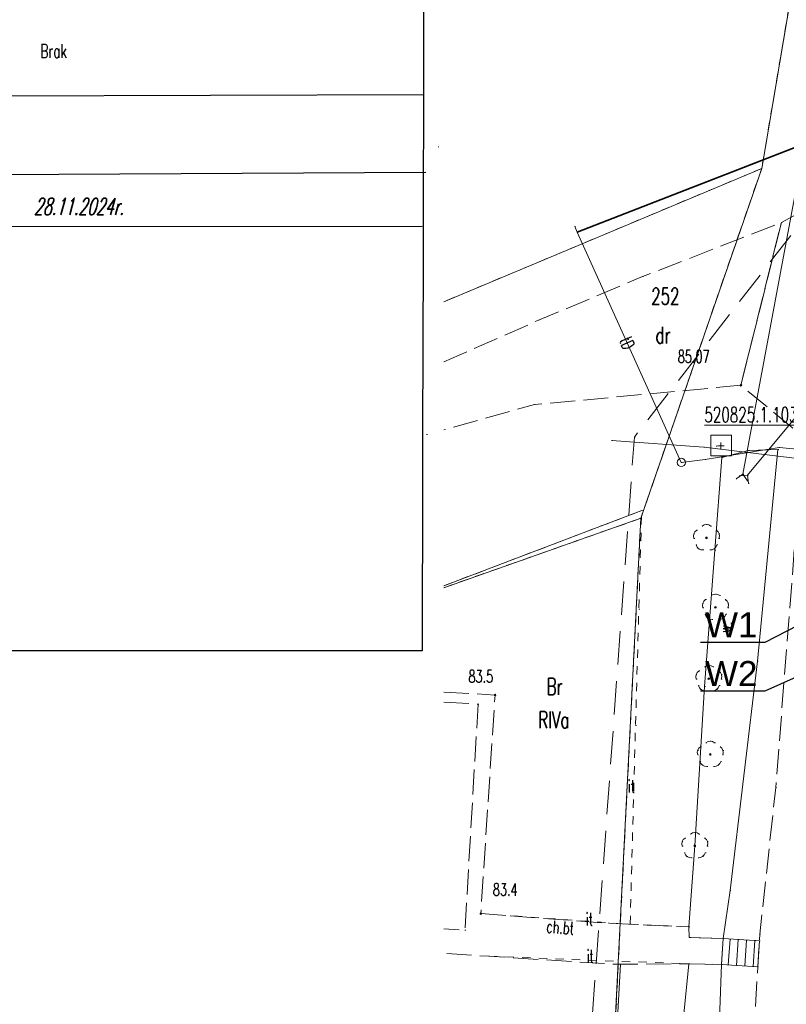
# Model space of a CAD drawing. Extents: x -134780 to 5540120, y 74663 to 5964901.
# Tile 6 of 76: x 5539488 to 5539534, y 5961330 to 5961389. Entities that reach past the tile are written whole.
import ezdxf
from ezdxf import colors
from ezdxf.entities.mleader import LeaderData, LeaderLine
from ezdxf.math import Vec2, Vec3

# ---------------------------------------------------------------- set-up
doc = ezdxf.new("R2010")
doc.units = 0
doc.header["$MEASUREMENT"] = 0
doc.set_wipeout_variables(frame=1)
for name, pattern in [('L_0_03', [1, 0.5, -0.5]), ('L_0_06', [2, 1.5, -0.5]), ('L_0_0C', [3, 2, -1]), ('Wipeout_Contour', [1000, 0, -1000])]:
    doc.linetypes.add(name, pattern=pattern)
for name, color, linetype, lineweight in [('#opisy', 7, 'Continuous', 0), ('0_Nr_Pióra__7', 7, 'Continuous', 13), ('131_Punkt_osnowy_pomiarowej_Nr_Pióra__7', 7, 'Continuous', 13), ('211_Nr_dzialki', 96, 'Continuous', 18), ('ARCH MAPA RUSINOWO_Nr_Pióra__60', 230, 'Continuous', 211), ('chodnik_Atr17_Nr_Pióra__7', 7, 'Continuous', 13), ('chodnik_Nr_Pióra__7', 7, 'Continuous', 13), ('drzewo_lisciaste_Nr_Pióra__7', 7, 'Continuous', 13), ('inny_obiekt_zagospodarowania_terenu_Atr17_Nr_Pióra__7', 7, 'Continuous', 13), ('inny_obiekt_zagospodarowania_terenu_Nr_Pióra__7', 7, 'Continuous', 13), ('jezdnia_Nr_Pióra__7', 7, 'Continuous', 13), ('komora_podziemna_Nr_Pióra__7', 7, 'Continuous', 13), ('mapa', 7, 'Continuous', 13), ('ogrodzenie_trwale_Nr_Pióra__7', 7, 'Continuous', 13), ('opios_Nr_Pióra__7', 7, 'Continuous', 13), ('pikieta_naturalna_Atr2_Nr_Pióra__7', 7, 'Continuous', 13), ('pikieta_naturalna_Nr_Pióra__7', 7, 'Continuous', 13), ('pikieta_sztuczna_Atr2_Nr_Pióra__7', 7, 'Continuous', 13), ('pikieta_sztuczna_Nr_Pióra__7', 7, 'Continuous', 13), ('przepust_Nr_Pióra__7', 7, 'Continuous', 13), ('przewod_telekomunikacyjny_napowietrzny_Nr_Pióra__30', 134, 'Continuous', 35), ('przewod_telekomunikacyjny_podziemny_Atr1_Nr_Pióra__7', 7, 'Continuous', 13), ('przewod_telekomunikacyjny_podziemny_Nr_Pióra__7', 7, 'Continuous', 13), ('przewod_wodociagowy_Nr_Pióra__7', 7, 'Continuous', 13), ('row_melioracyjny__poligon__Atr17_Nr_Pióra__7', 7, 'Continuous', 13), ('row_melioracyjny__poligon__Nr_Pióra__7', 7, 'Continuous', 13), ('schody_w_ciagu_komunikacyjnym_Nr_Pióra__7', 7, 'Continuous', 13), ('Szczegolowa_osnowa_geodezyjna_pozioma_Atr103_Nr_Pióra__7', 7, 'Continuous', 13), ('Szczegolowa_osnowa_geodezyjna_pozioma_Nr_Pióra__7', 7, 'Continuous', 13), ('Zakres_Nr_Pióra__7', 7, 'Continuous', 13), ('zasuwa_lub_zawor_Nr_Pióra__7', 7, 'Continuous', 13)]:
    doc.layers.add(name, color=color, linetype=linetype, lineweight=lineweight)
for name, color, linetype, lineweight, true_color in [('209_oznaczenie_konturu_klasyfikacyjnego_Nr_Pióra__3', 7, 'Continuous', 18, 0xff6600), ('210_oznaczenie_konturu_uzytku_gruntowego_Nr_Pióra__3', 7, 'Continuous', 18, 0xff6600), ('211_numer_dzialki_ewidencyjnej_Nr_Pióra__96', 7, 'Continuous', 13, 0x00d59f), ('217_kontur_klasyfikacyjny_Nr_Pióra__3', 7, 'Continuous', 18, 0xff6600), ('218_kontur_uzytku_gruntowego_Nr_Pióra__3', 7, 'Continuous', 18, 0xff6600), ('219_dzialka_ewidencyjna_Nr_Pióra__96', 7, 'Continuous', 13, 0x00d59f)]:
    doc.layers.add(name, color=color, linetype=linetype, lineweight=lineweight, true_color=true_color)
doc.layers.add('Szczegolowa_osnowa_geodezyjna_pozioma', color=7, linetype='Continuous')
doc.styles.add('GENERATED_STYLE_7', font='Simplex.shx', dxfattribs={"bigfont": 'BIGFONT.SHX'})
doc.styles.get("Standard").update_dxf_attribs({"font": 'txt', "bigfont": 'BIGFONT.SHX'})
doc.linetypes.add('L_0_15_SHX', pattern='A,0,[2,Rusinowo ZAGOSPODAROWANIE1.Shx,S=7.5,R=0,X=0,Y=0],-7.5,0', length=7.5)
doc.linetypes.add('L_0_B0_SHX', pattern='A,0,[3,Rusinowo ZAGOSPODAROWANIE1.Shx,S=15,R=0,X=0,Y=0],-15,0', length=15)

# ---------------------------------------------------------------- blocks, each defined once
blk = doc.blocks.new('mapa')
at = {"layer": 'drzewo_lisciaste_Nr_Pióra__7', "linetype": 'Continuous'}
for points in [[(5539529.22, 5961358.18, 1), (5539529.22, 5961358.28, 1)], [(5539529.76, 5961354.01, 1), (5539529.76, 5961354.11, 1)], [(5539529.36, 5961349.73, 1), (5539529.36, 5961349.83, 1)], [(5539529.45, 5961345.18, 1), (5539529.45, 5961345.28, 1)], [(5539528.52, 5961339.7, 1), (5539528.52, 5961339.8, 1)]]:
    blk.add_hatch(color=252, dxfattribs=at).paths.add_polyline_path(points, flags=0)
at = {"layer": 'pikieta_naturalna_Nr_Pióra__7', "linetype": 'Continuous'}
for points in [[(5539516.53, 5961348.755, 1), (5539516.53, 5961348.845, 1)], [(5539515.67, 5961335.635, 1), (5539515.67, 5961335.725, 1)]]:
    blk.add_hatch(color=252, dxfattribs=at).paths.add_polyline_path(points, flags=0)
at = {"layer": 'pikieta_sztuczna_Nr_Pióra__7', "linetype": 'Continuous'}
blk.add_hatch(color=252, dxfattribs=at).paths.add_polyline_path([(5539531.29, 5961367.345, 1), (5539531.29, 5961367.435, 1)], flags=0)
at = {"layer": '0_Nr_Pióra__7', "color": 252, "linetype": 'Continuous'}
for p, q in [((5539521.31, 5961376.92), (5539521.36, 5961376.92)), ((5539533.72, 5961377.16), (5539533.77, 5961377.16)), ((5539525.38, 5961373.91), (5539525.43, 5961373.91)), ((5539519.13, 5961371.29), (5539519.18, 5961371.29)), ((5539531.29, 5961367.39), (5539531.34, 5961367.39)), ((5539531.29, 5961367.39), (5539531.34, 5961367.39)), ((5539518.89, 5961366.23), (5539518.94, 5961366.23)), ((5539512.42, 5961364.43), (5539512.47, 5961364.43)), ((5539524.89, 5961364.28), (5539524.94, 5961364.28)), ((5539523.52, 5961364.08), (5539523.57, 5961364.08)), ((5539529.06, 5961363.67), (5539529.11, 5961363.67)), ((5539533.58, 5961363.66), (5539533.63, 5961363.66)), ((5539531.75, 5961363.48), (5539531.8, 5961363.48)), ((5539533.51, 5961363.53), (5539533.56, 5961363.53)), ((5539527.71, 5961362.76), (5539527.76, 5961362.76)), ((5539527.71, 5961362.76), (5539527.76, 5961362.76)), ((5539531.191, 5961361.954), (5539531.241, 5961361.954)), ((5539531.41, 5961362.06), (5539531.46, 5961362.06)), ((5539531.69, 5961362), (5539531.74, 5961362)), ((5539530.997, 5961361.777), (5539531.047, 5961361.777)), ((5539531.693, 5961361.647), (5539531.743, 5961361.647)), ((5539531.736, 5961361.501), (5539531.786, 5961361.501)), ((5539525.33, 5961359.87), (5539525.38, 5961359.87)), ((5539528.959, 5961358.933), (5539529.009, 5961358.933)), ((5539529.22, 5961359.03), (5539529.27, 5961359.03)), ((5539529.481, 5961358.933), (5539529.531, 5961358.933)), ((5539528.46, 5961358.478), (5539528.51, 5961358.478)), ((5539528.632, 5961358.696), (5539528.682, 5961358.696)), ((5539529.808, 5961358.696), (5539529.858, 5961358.696)), ((5539529.98, 5961358.478), (5539530.03, 5961358.478)), ((5539528.471, 5961358.201), (5539528.521, 5961358.201)), ((5539528.596, 5961357.815), (5539528.646, 5961357.815)), ((5539529.22, 5961358.23), (5539529.27, 5961358.23)), ((5539529.844, 5961357.815), (5539529.894, 5961357.815)), ((5539529.969, 5961358.201), (5539530.019, 5961358.201)), ((5539528.75, 5961357.582), (5539528.8, 5961357.582)), ((5539529.019, 5961357.507), (5539529.069, 5961357.507)), ((5539529.421, 5961357.507), (5539529.471, 5961357.507)), ((5539529.69, 5961357.582), (5539529.74, 5961357.582)), ((5539529.73, 5961357.49), (5539529.78, 5961357.49)), ((5539529.499, 5961354.763), (5539529.549, 5961354.763)), ((5539529.76, 5961354.86), (5539529.81, 5961354.86)), ((5539530.021, 5961354.763), (5539530.071, 5961354.763)), ((5539529, 5961354.308), (5539529.05, 5961354.308)), ((5539529.172, 5961354.526), (5539529.222, 5961354.526)), ((5539530.348, 5961354.526), (5539530.398, 5961354.526)), ((5539530.52, 5961354.308), (5539530.57, 5961354.308)), ((5539525.16, 5961353.95), (5539525.21, 5961353.95)), ((5539529.011, 5961354.031), (5539529.061, 5961354.031)), ((5539529.136, 5961353.645), (5539529.186, 5961353.645)), ((5539529.76, 5961354.06), (5539529.81, 5961354.06)), ((5539530.384, 5961353.645), (5539530.434, 5961353.645)), ((5539530.509, 5961354.031), (5539530.559, 5961354.031)), ((5539529.29, 5961353.412), (5539529.34, 5961353.412)), ((5539529.559, 5961353.337), (5539529.609, 5961353.337)), ((5539529.961, 5961353.337), (5539530.011, 5961353.337)), ((5539530.23, 5961353.412), (5539530.28, 5961353.412)), ((5539532.28, 5961350.84), (5539532.33, 5961350.84)), ((5539528.6, 5961350.028), (5539528.65, 5961350.028)), ((5539528.772, 5961350.246), (5539528.822, 5961350.246)), ((5539529.099, 5961350.483), (5539529.149, 5961350.483)), ((5539529.36, 5961350.58), (5539529.41, 5961350.58)), ((5539529.621, 5961350.483), (5539529.671, 5961350.483)), ((5539529.948, 5961350.246), (5539529.998, 5961350.246)), ((5539530.12, 5961350.028), (5539530.17, 5961350.028)), ((5539528.611, 5961349.751), (5539528.661, 5961349.751)), ((5539529.36, 5961349.78), (5539529.41, 5961349.78)), ((5539530.109, 5961349.751), (5539530.159, 5961349.751)), ((5539528.736, 5961349.365), (5539528.786, 5961349.365)), ((5539528.89, 5961349.132), (5539528.94, 5961349.132)), ((5539529.11, 5961349.32), (5539529.16, 5961349.32)), ((5539529.159, 5961349.057), (5539529.209, 5961349.057)), ((5539529.561, 5961349.057), (5539529.611, 5961349.057)), ((5539529.83, 5961349.132), (5539529.88, 5961349.132)), ((5539529.984, 5961349.365), (5539530.034, 5961349.365)), ((5539515.51, 5961348.25), (5539515.56, 5961348.25)), ((5539516.53, 5961348.8), (5539516.58, 5961348.8)), ((5539524.96, 5961346.96), (5539525.01, 5961346.96)), ((5539529.189, 5961345.933), (5539529.239, 5961345.933)), ((5539529.45, 5961346.03), (5539529.5, 5961346.03)), ((5539529.711, 5961345.933), (5539529.761, 5961345.933)), ((5539528.69, 5961345.478), (5539528.74, 5961345.478)), ((5539528.862, 5961345.696), (5539528.912, 5961345.696)), ((5539530.038, 5961345.696), (5539530.088, 5961345.696)), ((5539530.21, 5961345.478), (5539530.26, 5961345.478)), ((5539528.701, 5961345.201), (5539528.751, 5961345.201)), ((5539528.826, 5961344.815), (5539528.876, 5961344.815)), ((5539529.45, 5961345.23), (5539529.5, 5961345.23)), ((5539530.074, 5961344.815), (5539530.124, 5961344.815)), ((5539530.199, 5961345.201), (5539530.249, 5961345.201)), ((5539528.98, 5961344.582), (5539529.03, 5961344.582)), ((5539529.249, 5961344.507), (5539529.299, 5961344.507)), ((5539529.651, 5961344.507), (5539529.701, 5961344.507)), ((5539529.92, 5961344.582), (5539529.97, 5961344.582)), ((5539533.38, 5961343.25), (5539533.43, 5961343.25)), ((5539528.52, 5961340.55), (5539528.57, 5961340.55)), ((5539527.76, 5961339.998), (5539527.81, 5961339.998)), ((5539527.932, 5961340.216), (5539527.982, 5961340.216)), ((5539528.259, 5961340.453), (5539528.309, 5961340.453)), ((5539528.781, 5961340.453), (5539528.831, 5961340.453)), ((5539529.108, 5961340.216), (5539529.158, 5961340.216)), ((5539529.28, 5961339.998), (5539529.33, 5961339.998)), ((5539527.771, 5961339.721), (5539527.821, 5961339.721)), ((5539528.52, 5961339.75), (5539528.57, 5961339.75)), ((5539529.269, 5961339.721), (5539529.319, 5961339.721)), ((5539527.896, 5961339.335), (5539527.946, 5961339.335)), ((5539528.05, 5961339.102), (5539528.1, 5961339.102)), ((5539528.319, 5961339.027), (5539528.369, 5961339.027)), ((5539528.721, 5961339.027), (5539528.771, 5961339.027)), ((5539528.99, 5961339.102), (5539529.04, 5961339.102)), ((5539529.144, 5961339.335), (5539529.194, 5961339.335)), ((5539530.64, 5961337.06), (5539530.69, 5961337.06)), ((5539515.67, 5961335.68), (5539515.72, 5961335.68)), ((5539514.72, 5961334.69), (5539514.77, 5961334.69)), ((5539523.33, 5961335.1), (5539523.38, 5961335.1)), ((5539524.64, 5961335.04), (5539524.69, 5961335.04)), ((5539528.17, 5961334.88), (5539528.22, 5961334.88)), ((5539528.18, 5961334.25), (5539528.23, 5961334.25)), ((5539530.22, 5961334.18), (5539530.27, 5961334.18)), ((5539530.634, 5961334.153), (5539530.684, 5961334.153)), ((5539531.133, 5961334.121), (5539531.183, 5961334.121)), ((5539531.632, 5961334.089), (5539531.682, 5961334.089)), ((5539532.131, 5961334.057), (5539532.181, 5961334.057)), ((5539532.4, 5961334.04), (5539532.45, 5961334.04)), ((5539532.42, 5961334.45), (5539532.47, 5961334.45)), ((5539516.15, 5961333.12), (5539516.2, 5961333.12)), ((5539523.69, 5961332.64), (5539523.74, 5961332.64)), ((5539524.05, 5961332.64), (5539524.1, 5961332.64)), ((5539528.17, 5961332.66), (5539528.22, 5961332.66)), ((5539530.12, 5961332.63), (5539530.17, 5961332.63)), ((5539530.52, 5961332.604), (5539530.57, 5961332.604)), ((5539531.019, 5961332.572), (5539531.069, 5961332.572)), ((5539531.518, 5961332.54), (5539531.568, 5961332.54)), ((5539532.017, 5961332.508), (5539532.067, 5961332.508)), ((5539532.3, 5961332.49), (5539532.35, 5961332.49)), ((5539523.8, 5961330.25), (5539523.85, 5961330.25))]:
    blk.add_line(p, q, dxfattribs=at)
at = {"layer": '217_kontur_klasyfikacyjny_Nr_Pióra__3', "color": 252, "linetype": 'L_0_03', "flags": 128}
for points in [[(5539525.28, 5961359.41), (5539513.451, 5961355.238)], [(5539523.8, 5961330.25), (5539525.28, 5961359.41)], [(5539523.77, 5961329.71), (5539523.8, 5961330.25)]]:
    blk.add_lwpolyline(points, dxfattribs=at)
at = {"layer": '218_kontur_uzytku_gruntowego_Nr_Pióra__3', "color": 252, "linetype": 'L_0_03', "flags": 128}
for points in [[(5539538.18, 5961413.76), (5539532.54, 5961380.41)], [(5539532.54, 5961380.41), (5539513.451, 5961372.404)], [(5539525.28, 5961359.41), (5539513.451, 5961355.238)], [(5539513.451, 5961355.238), (5539525.28, 5961359.41)], [(5539523.8, 5961330.25), (5539525.28, 5961359.41)], [(5539525.28, 5961359.41), (5539523.8, 5961330.25)], [(5539523.77, 5961329.71), (5539523.8, 5961330.25)], [(5539523.8, 5961330.25), (5539523.77, 5961329.71)]]:
    blk.add_lwpolyline(points, dxfattribs=at)
at = {"layer": '219_dzialka_ewidencyjna_Nr_Pióra__96', "color": 252, "linetype": 'Continuous', "flags": 128}
for points in [[(5539532.54, 5961380.41), (5539538.18, 5961413.76)], [(5539513.451, 5961372.401), (5539532.54, 5961380.41)], [(5539525.28, 5961359.41), (5539513.451, 5961355.235)], [(5539525.28, 5961359.41), (5539519.35, 5961243.41)]]:
    blk.add_lwpolyline(points, dxfattribs=at)
at = {"layer": 'ARCH MAPA RUSINOWO_Nr_Pióra__60', "linetype": 'Continuous', "lineweight": 20, "flags": 128}
for points in [[(5539537.927, 5961412.263), (5539532.54, 5961380.41), (5539513.451, 5961372.401)], [(5539525.28, 5961359.41), (5539520.71, 5961270.013)]]:
    blk.add_lwpolyline(points, dxfattribs=at)
at = {"layer": 'chodnik_Nr_Pióra__7', "color": 252, "linetype": 'L_0_06', "flags": 128}
for points in [[(5539513.451, 5961348.978), (5539516.53, 5961348.8), (5539515.67, 5961335.68), (5539523.33, 5961335.1), (5539528.17, 5961334.88), (5539528.18, 5961334.25), (5539530.22, 5961334.18), (5539530.12, 5961332.63), (5539528.17, 5961332.66), (5539523.69, 5961332.64), (5539516.15, 5961333.12), (5539513.451, 5961333.296)], [(5539513.451, 5961348.372), (5539515.51, 5961348.25), (5539514.72, 5961334.69), (5539513.451, 5961334.758)]]:
    blk.add_lwpolyline(points, dxfattribs=at)
at = {"layer": 'drzewo_lisciaste_Nr_Pióra__7', "color": 252, "linetype": 'Continuous'}
for centre in [(5539529.22, 5961358.23), (5539529.76, 5961354.06), (5539529.36, 5961349.78), (5539529.45, 5961345.23), (5539528.52, 5961339.75)]:
    blk.add_circle(centre, 0.05, dxfattribs=at)
for centre, start, end in [((5539529.22, 5961358.63), 49.272, 130.728), ((5539528.84, 5961358.354), 121.308, 202.548), ((5539529.6, 5961358.354), 337.452, 58.692), ((5539528.985, 5961357.906), 193.221, 274.871), ((5539529.455, 5961357.906), 265.129, 346.779), ((5539529.76, 5961354.46), 49.272, 130.728), ((5539529.38, 5961354.184), 121.308, 202.548), ((5539530.14, 5961354.184), 337.452, 58.692), ((5539529.525, 5961353.736), 193.221, 274.871), ((5539529.995, 5961353.736), 265.129, 346.779), ((5539528.98, 5961349.904), 121.308, 202.548), ((5539529.36, 5961350.18), 49.272, 130.728), ((5539529.74, 5961349.904), 337.452, 58.692), ((5539529.125, 5961349.456), 193.221, 274.871), ((5539529.595, 5961349.456), 265.129, 346.779), ((5539529.45, 5961345.63), 49.272, 130.728), ((5539529.07, 5961345.354), 121.308, 202.548), ((5539529.83, 5961345.354), 337.452, 58.692), ((5539529.215, 5961344.906), 193.221, 274.871), ((5539529.685, 5961344.906), 265.129, 346.779), ((5539528.52, 5961340.15), 49.272, 130.728), ((5539528.14, 5961339.874), 121.308, 202.548), ((5539528.9, 5961339.874), 337.452, 58.692), ((5539528.285, 5961339.426), 193.221, 274.871), ((5539528.755, 5961339.426), 265.129, 346.779)]:
    blk.add_arc(centre, 0.4, start, end, dxfattribs=at)
at = {"layer": 'inny_obiekt_zagospodarowania_terenu_Nr_Pióra__7', "color": 252, "linetype": 'L_0_03', "flags": 128}
for points in [[(5539524.64, 5961335.04), (5539524.96, 5961346.96), (5539525.16, 5961353.95), (5539525.33, 5961359.87), (5539513.451, 5961355.354)], [(5539515.67, 5961335.68), (5539524.64, 5961335.04), (5539528.17, 5961334.88)], [(5539516.15, 5961333.12), (5539528.17, 5961332.66)]]:
    blk.add_lwpolyline(points, dxfattribs=at)
at = {"layer": 'jezdnia_Nr_Pióra__7', "color": 252, "linetype": 'L_0_06', "flags": 128}
blk.add_lwpolyline([(5539537.17, 5961379.01), (5539535.18, 5961364.16), (5539531.29, 5961367.39), (5539533.72, 5961377.16)], close=True, dxfattribs=at)
blk.add_lwpolyline([(5539513.451, 5961368.798), (5539519.13, 5961371.29), (5539525.38, 5961373.91), (5539533.72, 5961377.16), (5539531.29, 5961367.39), (5539518.89, 5961366.23), (5539513.451, 5961364.717)], dxfattribs=at)
at = {"layer": 'komora_podziemna_Nr_Pióra__7', "color": 252, "linetype": 'Continuous'}
blk.add_circle((5539527.71, 5961362.76), 0.25, dxfattribs=at)
at = {"layer": 'ogrodzenie_trwale_Nr_Pióra__7', "color": 252, "linetype": 'Continuous', "flags": 128}
for points in [[(5539525.33, 5961359.87), (5539513.451, 5961355.354)], [(5539524.05, 5961332.64), (5539523.9, 5961329.75), (5539523.5, 5961321.5), (5539522.39, 5961306.43), (5539521.5, 5961294.69), (5539520.84, 5961279.37), (5539520.03, 5961264.94), (5539519.22, 5961250.27), (5539519.28, 5961243.36), (5539502.81, 5961245.45)]]:
    blk.add_lwpolyline(points, dxfattribs=at)
at = {"layer": 'ogrodzenie_trwale_Nr_Pióra__7', "color": 252, "linetype": 'L_0_15_SHX', "flags": 128}
for points in [[(5539525.33, 5961359.87), (5539513.451, 5961355.354)], [(5539524.05, 5961332.64), (5539523.9, 5961329.75), (5539523.5, 5961321.5), (5539522.39, 5961306.43), (5539521.5, 5961294.69), (5539520.84, 5961279.37), (5539520.03, 5961264.94), (5539519.22, 5961250.27), (5539519.28, 5961243.36), (5539502.81, 5961245.45)]]:
    blk.add_lwpolyline(points, dxfattribs=at)
at = {"layer": 'opios_Nr_Pióra__7', "color": 252, "linetype": 'Continuous'}
blk.add_line((5539513.102, 5961381.701), (5539513.152, 5961381.701), dxfattribs=at)
at = {"layer": 'pikieta_naturalna_Nr_Pióra__7', "color": 252, "linetype": 'Continuous'}
for centre in [(5539516.53, 5961348.8), (5539515.67, 5961335.68)]:
    blk.add_circle(centre, 0.045, dxfattribs=at)
at = {"layer": 'pikieta_sztuczna_Nr_Pióra__7', "color": 252, "linetype": 'Continuous'}
blk.add_circle((5539531.29, 5961367.39), 0.045, dxfattribs=at)
at = {"layer": 'przepust_Nr_Pióra__7', "color": 252, "linetype": 'Continuous', "flags": 128}
for points in [[(5539531.69, 5961362), (5539546.35, 5961379.64)], [(5539534.62, 5961379.31), (5539531.41, 5961362.06)], [(5539531.41, 5961362.06), (5539530.997, 5961361.777)], [(5539531.69, 5961362), (5539531.191, 5961361.954)], [(5539531.41, 5961362.06), (5539531.693, 5961361.647)], [(5539531.69, 5961362), (5539531.736, 5961361.501)]]:
    blk.add_lwpolyline(points, dxfattribs=at)
at = {"layer": 'przewod_telekomunikacyjny_napowietrzny_Nr_Pióra__30', "color": 252, "linetype": 'Continuous'}
for p, q in [((5539548.58, 5961387.11), (5539521.45, 5961376.59)), ((5539521.45, 5961376.59), (5539548.58, 5961387.11)), ((5539521.45, 5961376.59), (5539521.5, 5961376.59))]:
    blk.add_line(p, q, dxfattribs=at)
at = {"layer": 'przewod_telekomunikacyjny_napowietrzny_Nr_Pióra__30', "color": 252, "linetype": 'L_0_B0_SHX'}
for p, q in [((5539548.58, 5961387.11), (5539521.45, 5961376.59)), ((5539521.45, 5961376.59), (5539548.58, 5961387.11))]:
    blk.add_line(p, q, dxfattribs=at)
at = {"layer": 'przewod_telekomunikacyjny_podziemny_Nr_Pióra__7', "color": 252, "linetype": 'Continuous', "flags": 128}
blk.add_lwpolyline([(5539521.31, 5961376.92), (5539521.45, 5961376.59), (5539527.71, 5961362.76)], dxfattribs=at)
at = {"layer": 'row_melioracyjny__poligon__Nr_Pióra__7', "color": 252, "linetype": 'Continuous', "flags": 128}
blk.add_lwpolyline([(5539527.38, 5961324.84), (5539528.17, 5961332.66), (5539530.12, 5961332.63), (5539529.87, 5961325.56)], dxfattribs=at)
at = {"layer": 'schody_w_ciagu_komunikacyjnym_Nr_Pióra__7', "color": 252, "linetype": 'Continuous', "flags": 128}
blk.add_lwpolyline([(5539532.4, 5961334.04), (5539532.3, 5961332.49), (5539530.12, 5961332.63), (5539530.22, 5961334.18)], close=True, dxfattribs=at)
for points in [[(5539530.634, 5961334.153), (5539530.52, 5961332.604)], [(5539531.133, 5961334.121), (5539531.019, 5961332.572)], [(5539531.632, 5961334.089), (5539531.518, 5961332.54)], [(5539532.131, 5961334.057), (5539532.017, 5961332.508)]]:
    blk.add_lwpolyline(points, dxfattribs=at)
at = {"layer": '209_oznaczenie_konturu_klasyfikacyjnego_Nr_Pióra__3', "color": 252, "linetype": 'Continuous', "insert": (5539519.126, 5961347.811), "char_height": 1, "attachment_point": 1, "style": 'GENERATED_STYLE_7'}
blk.add_mtext('{\\W0.660000x;RIVa}', dxfattribs=at)
at = {"layer": '210_oznaczenie_konturu_uzytku_gruntowego_Nr_Pióra__3', "color": 252, "linetype": 'Continuous', "char_height": 1, "attachment_point": 1, "style": 'GENERATED_STYLE_7'}
for s, insert in [('{\\W0.660000x;dr}', (5539526.164, 5961370.901)), ('{\\W0.660000x;Br}', (5539519.626, 5961349.811))]:
    blk.add_mtext(s, dxfattribs=dict(at, insert=insert))
at = {"layer": '211_numer_dzialki_ewidencyjnej_Nr_Pióra__96', "color": 252, "linetype": 'Continuous', "insert": (5539525.904, 5961373.231), "char_height": 1, "attachment_point": 1, "style": 'GENERATED_STYLE_7'}
blk.add_mtext('{\\W0.660000x;252}', dxfattribs=at)
at = {"layer": 'chodnik_Atr17_Nr_Pióra__7', "color": 252, "linetype": 'Continuous', "insert": (5539519.639, 5961335.289), "char_height": 0.75, "attachment_point": 1, "rotation": 355.7, "style": 'GENERATED_STYLE_7'}
blk.add_mtext('{\\W0.660000x;ch.bt}', dxfattribs=at)
at = {"layer": 'inny_obiekt_zagospodarowania_terenu_Atr17_Nr_Pióra__7', "color": 252, "linetype": 'Continuous', "char_height": 0.75, "attachment_point": 1, "style": 'GENERATED_STYLE_7'}
for insert in [(5539524.494, 5961343.692), (5539521.974, 5961335.722), (5539522.024, 5961333.502)]:
    blk.add_mtext('{\\W0.660000x;it}', dxfattribs=dict(at, insert=insert))
at = {"layer": 'pikieta_naturalna_Atr2_Nr_Pióra__7', "color": 252, "linetype": 'Continuous', "char_height": 0.75, "attachment_point": 1, "style": 'GENERATED_STYLE_7'}
for s, insert in [('{\\W0.660000x;83.5}', (5539514.929, 5961350.298)), ('{\\W0.660000x;83.4}', (5539516.399, 5961337.496))]:
    blk.add_mtext(s, dxfattribs=dict(at, insert=insert))
at = {"layer": 'pikieta_sztuczna_Atr2_Nr_Pióra__7', "color": 252, "linetype": 'Continuous', "insert": (5539527.499, 5961369.488), "char_height": 0.75, "attachment_point": 1, "style": 'GENERATED_STYLE_7'}
blk.add_mtext('{\\W0.660000x;85.07}', dxfattribs=at)
at = {"layer": 'przewod_telekomunikacyjny_podziemny_Atr1_Nr_Pióra__7', "color": 252, "linetype": 'Continuous', "insert": (5539524.672, 5961370.389), "char_height": 0.75, "attachment_point": 1, "rotation": 292.7, "style": 'GENERATED_STYLE_7'}
blk.add_mtext('{\\W0.660000x;tD}', dxfattribs=at)
at = {"layer": 'row_melioracyjny__poligon__Atr17_Nr_Pióra__7', "color": 252, "linetype": 'Continuous', "insert": (5539529.96, 5961352.571), "char_height": 0.75, "attachment_point": 1, "rotation": 85.7, "style": 'GENERATED_STYLE_7'}
blk.add_mtext('{\\W0.660000x;w.}', dxfattribs=at)
at = {"layer": 'Szczegolowa_osnowa_geodezyjna_pozioma_Atr103_Nr_Pióra__7', "color": 252, "linetype": 'Continuous', "insert": (5539529.093, 5961366.07), "char_height": 0.9, "attachment_point": 1, "style": 'GENERATED_STYLE_7'}
blk.add_mtext('{\\W0.660000x;\\L520825.1.10310}', dxfattribs=at)
at = {"color": 252, "linetype": 'Wipeout_Contour', "lineweight": 0, "ltscale": 920110.044362}
blk.add_wipeout([(5539529.48, 5961364.4), (5539529.48, 5961363.15), (5539530.73, 5961363.15), (5539530.73, 5961364.4)], dxfattribs=at).dxf.layer = 'Szczegolowa_osnowa_geodezyjna_pozioma'
at = {"layer": 'Szczegolowa_osnowa_geodezyjna_pozioma_Nr_Pióra__7', "color": 252, "linetype": 'Continuous', "flags": 128}
blk.add_lwpolyline([(5539529.48, 5961364.4), (5539529.48, 5961363.15), (5539530.73, 5961363.15), (5539530.73, 5961364.4)], close=True, dxfattribs=at)
at = {"color": 252, "linetype": 'Wipeout_Contour', "lineweight": 0, "ltscale": 920110.044362}
blk.add_wipeout([(5539529.48, 5961364.4), (5539529.48, 5961363.15), (5539530.73, 5961363.15), (5539530.73, 5961364.4)], dxfattribs=at).dxf.layer = 'Szczegolowa_osnowa_geodezyjna_pozioma'
at = {"layer": '0_Nr_Pióra__7', "color": 252, "linetype": 'Continuous'}
for p, q in [((5539530.14, 5961363.06), (5539530.19, 5961363.06)), ((5539529.14, 5961362.93), (5539529.19, 5961362.93))]:
    blk.add_line(p, q, dxfattribs=at)
at = {"layer": '131_Punkt_osnowy_pomiarowej_Nr_Pióra__7', "color": 252, "linetype": 'Continuous'}
blk.add_line((5539529.8, 5961363.73), (5539529.85, 5961363.73), dxfattribs=at)
at = {"layer": '218_kontur_uzytku_gruntowego_Nr_Pióra__3', "color": 252, "linetype": 'L_0_03', "flags": 128}
for points in [[(5539532.54, 5961380.41), (5539525.28, 5961359.41)], [(5539525.28, 5961359.41), (5539532.54, 5961380.41)]]:
    blk.add_lwpolyline(points, dxfattribs=at)
at = {"layer": '219_dzialka_ewidencyjna_Nr_Pióra__96', "color": 252, "linetype": 'Continuous', "flags": 128}
blk.add_lwpolyline([(5539525.28, 5961359.41), (5539532.54, 5961380.41)], dxfattribs=at)
at = {"layer": 'ARCH MAPA RUSINOWO_Nr_Pióra__60', "linetype": 'Continuous', "lineweight": 20, "flags": 128}
blk.add_lwpolyline([(5539532.54, 5961380.41), (5539525.28, 5961359.41), (5539513.451, 5961355.235)], dxfattribs=at)
at = {"layer": 'jezdnia_Nr_Pióra__7', "color": 252, "linetype": 'L_0_06', "flags": 128}
blk.add_lwpolyline([(5539999.19, 5964053.31), (5539991.4, 5964036.09), (5539985.21, 5964021.52), (5539975.15, 5963999.09), (5539963.72, 5963973.54), (5539961.98, 5963968.75), (5539956.08, 5963955.73), (5539947.38, 5963936.49), (5539939.62, 5963919.19), (5539930.06, 5963897.79), (5539920.31, 5963876.54), (5539903.27, 5963837.86), (5539901.32, 5963833.51), (5539898.81, 5963827.49), (5539896.38, 5963822.74), (5539891.05, 5963810.65), (5539884.46, 5963795.38), (5539879.24, 5963784.04), (5539871.67, 5963766.78), (5539869.54, 5963762.15), (5539865.51, 5963752.98), (5539859.36, 5963738.99), (5539856.4, 5963732.39), (5539854.67, 5963728.64), (5539856.25, 5963726.46), (5539855.31, 5963723.82), (5539852.26, 5963722.8), (5539847.97, 5963713.08), (5539843.21, 5963702.63), (5539842.06, 5963699.94), (5539838.81, 5963692.26), (5539830.85, 5963674.75), (5539820.19, 5963650.25), (5539818.12, 5963645), (5539817.74, 5963644.17), (5539813.54, 5963634.91), (5539809.4, 5963625.25), (5539801.48, 5963607.21), (5539796.69, 5963596.22), (5539791.48, 5963584.65), (5539782.46, 5963564.38), (5539776.09, 5963550.38), (5539769.11, 5963534.41), (5539763.64, 5963521.88), (5539760.52, 5963514.45), (5539753.01, 5963497.63), (5539748.15, 5963485.56), (5539744.94, 5963478.74), (5539740.22, 5963467.61), (5539735.82, 5963457.6), (5539732.58, 5963450.39), (5539727.25, 5963438.79), (5539724.39, 5963432.73), (5539716.03, 5963414.3), (5539709.62, 5963400.54), (5539703.42, 5963385.05), (5539701.46, 5963380.57), (5539695.42, 5963366.72), (5539689.15, 5963352.67), (5539688.11, 5963350.1), (5539684.73, 5963339.99), (5539681.36, 5963330.34), (5539680.5, 5963326.14), (5539679.08, 5963319.62), (5539678.47, 5963316.61), (5539677.98, 5963313.11), (5539676.59, 5963303.09), (5539675.35, 5963288.33), (5539673.35, 5963267.43), (5539671.97, 5963251.87), (5539670.51, 5963234.06), (5539668.84, 5963214.13), (5539667.88, 5963200.98), (5539667.53, 5963194.67), (5539666.69, 5963184.86), (5539666.11, 5963179.46), (5539664.94, 5963163.04), (5539664.51, 5963157.02), (5539664.04, 5963150.56), (5539662.86, 5963137.1), (5539661.91, 5963127.16), (5539661.34, 5963120.88), (5539661.2, 5963118.65), (5539659.55, 5963099.34), (5539658.06, 5963083.09), (5539656.64, 5963068), (5539654.29, 5963042.14), (5539652.97, 5963027.01), (5539652.25, 5963017.91), (5539651.48, 5963008.58), (5539650.21, 5962992.97), (5539648.82, 5962975.89), (5539647.98, 5962965.04), (5539646.76, 5962949.75), (5539645.49, 5962932.14), (5539644.87, 5962923.63), (5539645.84, 5962923.11), (5539647.68, 5962922.13), (5539647.55, 5962919.07), (5539644.47, 5962918.4), (5539642.94, 5962899.28), (5539642.02, 5962889.07), (5539640.93, 5962876.44), (5539642.02, 5962875.63), (5539645, 5962873.39), (5539644.63, 5962869.5), (5539641.41, 5962867.62), (5539640.25, 5962866.94), (5539639.8, 5962857.94), (5539638.77, 5962846.36), (5539637.95, 5962835.55), (5539637.69, 5962832.2), (5539637.38, 5962828.5), (5539636.17, 5962814.32), (5539634.91, 5962799.54), (5539633.21, 5962781), (5539630.37, 5962749.59), (5539628.55, 5962722.93), (5539626.25, 5962693.47), (5539622.63, 5962652.94), (5539620.37, 5962627.27), (5539619.98, 5962622.72), (5539619.98, 5962620.95), (5539619.46, 5962593.63), (5539618.69, 5962556.23), (5539617.78, 5962510.64), (5539617.66, 5962504.99), (5539617.01, 5962480.12), (5539616.82, 5962472.08), (5539616.86, 5962468.95), (5539616.67, 5962450.69), (5539616.33, 5962425), (5539615.82, 5962413.3), (5539615.8, 5962412.88), (5539615.04, 5962374.96), (5539615.06, 5962373.62), (5539614.97, 5962366.26), (5539614.98, 5962364.85), (5539614.54, 5962355.35), (5539614.4, 5962348.56), (5539613.81, 5962315.21), (5539613.29, 5962293.68), (5539612.82, 5962271.93), (5539612.82, 5962264.02), (5539612.2, 5962252.41), (5539611.87, 5962241.47), (5539611.13, 5962227.26), (5539610.59, 5962211.86), (5539610.16, 5962190.12), (5539609.88, 5962177.45), (5539608.73, 5962139), (5539607.99, 5962113.02), (5539607.43, 5962101.13), (5539605.51, 5962037.8), (5539603.67, 5961987.54), (5539603.13, 5961971.65), (5539601.74, 5961927.82), (5539600.75, 5961891.97), (5539599.97, 5961870.17), (5539598.76, 5961839.92), (5539598.25, 5961828.24), (5539598.07, 5961820.47), (5539597.75, 5961800.23), (5539597.38, 5961791.21), (5539596.52, 5961773.26), (5539595.92, 5961755.39), (5539595.12, 5961734.22), (5539593.97, 5961715.32), (5539593.15, 5961698.69), (5539591, 5961684.87), (5539587.75, 5961662.9), (5539584.56, 5961641.94), (5539582.66, 5961629.76), (5539580.71, 5961616.26), (5539578.44, 5961601.28), (5539576.6, 5961589.3), (5539574.91, 5961578.9), (5539573.19, 5961567.83), (5539571.22, 5961555.24), (5539569.88, 5961547.35), (5539568.84, 5961540.66), (5539566.54, 5961524.91), (5539564.36, 5961510.54), (5539562.76, 5961500.34), (5539561.43, 5961491.98), (5539559.03, 5961478.06), (5539556.81, 5961464.91), (5539554.95, 5961453.18), (5539554.14, 5961447.63), (5539551.22, 5961433.18), (5539550.22, 5961425.23), (5539547.33, 5961407.23), (5539544.97, 5961391.79), (5539543.29, 5961381.17), (5539542.51, 5961379.21), (5539542.32, 5961378), (5539541.27, 5961367.82), (5539540.91, 5961364.2), (5539539.27, 5961350.25), (5539537.78, 5961334.89), (5539537.08, 5961322.75), (5539536.89, 5961318.2), (5539536.62, 5961311.58), (5539536.36, 5961303.63), (5539536.1, 5961297.03), (5539535.77, 5961288.6), (5539535.43, 5961273.08), (5539535.1, 5961256.9), (5539534.99, 5961242.98), (5539534.93, 5961227.39), (5539534.64, 5961223.09), (5539535.09, 5961219.59), (5539536.43, 5961215.63), (5539539.17, 5961211.64), (5539542.98, 5961209.08), (5539524.13, 5961213.68), (5539525.21, 5961214.75), (5539526.28, 5961216.3), (5539527.29, 5961219.19), (5539528.2, 5961223.48), (5539528.64, 5961231.21), (5539528.81, 5961241.22), (5539529.12, 5961251.99), (5539529.26, 5961264.73), (5539529.86, 5961279.51), (5539530.43, 5961293.38), (5539531.2, 5961309.49), (5539531.74, 5961322.55), (5539532.3, 5961332.49), (5539532.4, 5961334.04), (5539532.42, 5961334.45), (5539533.38, 5961343.25), (5539534.51, 5961357.7), (5539535.18, 5961364.16), (5539537.17, 5961379.01), (5539537.95, 5961380.97), (5539539.63, 5961391.59), (5539541.99, 5961407.03), (5539544.88, 5961425.03), (5539545.88, 5961432.98), (5539548.8, 5961447.43), (5539549.61, 5961452.98), (5539551.47, 5961464.71), (5539553.69, 5961477.86), (5539556.09, 5961491.78), (5539557.42, 5961500.14), (5539559.02, 5961510.34), (5539561.2, 5961524.71), (5539563.5, 5961540.46), (5539565.88, 5961555.04), (5539567.85, 5961567.63), (5539569.57, 5961578.7), (5539571.26, 5961589.1), (5539573.1, 5961601.08), (5539575.37, 5961616.06), (5539577.32, 5961629.56), (5539579.33, 5961642.76), (5539581.48, 5961654.8), (5539582.75, 5961663.42), (5539584.59, 5961675.5), (5539585.75, 5961684.86), (5539587.43, 5961695.68), (5539588.08, 5961706.5), (5539588.95, 5961719.01), (5539589.82, 5961734.87), (5539590.45, 5961746.61), (5539590.86, 5961759.2), (5539591.28, 5961773.17), (5539592.04, 5961791.01), (5539592.41, 5961800.03), (5539593.52, 5961828.43), (5539593.62, 5961830.97), (5539595.96, 5961905.48), (5539597.17, 5961946.83), (5539597.6, 5961961.18), (5539599.55, 5962016.47), (5539600.83, 5962051.67), (5539602.01, 5962087.06), (5539602.89, 5962113.28), (5539603.03, 5962117.47), (5539603.64, 5962135.89), (5539604.86, 5962168.07), (5539605.44, 5962192.76), (5539606.36, 5962223.32), (5539603.76, 5962226.11), (5539603.82, 5962229.23), (5539606.38, 5962231.43), (5539607.32, 5962268.22), (5539607.71, 5962300.61), (5539608.16, 5962309.36), (5539608.51, 5962325.2), (5539608.56, 5962341.64), (5539608.78, 5962355.36), (5539608.88, 5962366.71), (5539609.21, 5962379.86), (5539609.71, 5962391.99), (5539609.84, 5962395.1), (5539610.14, 5962402.53), (5539610.53, 5962412.34), (5539611.16, 5962427.84), (5539611.28, 5962430.37), (5539611.63, 5962449.19), (5539612.06, 5962467.48), (5539612.03, 5962471.44), (5539612.07, 5962474.94), (5539612.26, 5962484.89), (5539612.63, 5962508.44), (5539612.86, 5962529.86), (5539613.15, 5962545.98), (5539613.45, 5962560.19), (5539613.67, 5962582.2), (5539614.4, 5962604.54), (5539614.71, 5962613.18), (5539614.92, 5962618.87), (5539614.88, 5962623.63), (5539615.91, 5962635.28), (5539618.32, 5962660.86), (5539619.97, 5962679.79), (5539621.51, 5962698.1), (5539623.47, 5962721.34), (5539625.37, 5962745.18), (5539627.12, 5962765.7), (5539628.53, 5962783.51), (5539629.56, 5962799.78), (5539629.57, 5962799.99), (5539630.48, 5962809.17), (5539631.4, 5962821.12), (5539632.3, 5962831.67), (5539632.73, 5962837.6), (5539634.04, 5962852.18), (5539635.34, 5962866.81), (5539636.58, 5962882.59), (5539637.28, 5962892.52), (5539638.14, 5962904.78), (5539639.26, 5962919.01), (5539640.86, 5962936.84), (5539641.66, 5962946.87), (5539642.62, 5962958.94), (5539643.04, 5962964.94), (5539643.18, 5962966.89), (5539643.34, 5962969), (5539644.31, 5962981.48), (5539645.01, 5962990.8), (5539645.68, 5963000.69), (5539646.9, 5963014.98), (5539648.03, 5963027.29), (5539648.92, 5963036.71), (5539646.86, 5963037.79), (5539647.14, 5963040.41), (5539649.38, 5963042.48), (5539649.63, 5963044.9), (5539650.22, 5963052.15), (5539651.02, 5963061.14), (5539652.33, 5963075.78), (5539654.4, 5963097.65), (5539656.29, 5963117.03), (5539656.3, 5963117.21), (5539656.48, 5963119.91), (5539656.92, 5963124.16), (5539658.36, 5963142.28), (5539659.35, 5963154.7), (5539660.55, 5963169.42), (5539661.84, 5963185.35), (5539661.99, 5963188.43), (5539663.61, 5963209.46), (5539665.47, 5963231.62), (5539665.98, 5963238.16), (5539666.31, 5963242.3), (5539667.18, 5963253.02), (5539668.61, 5963272.41), (5539670.58, 5963291.13), (5539671.7, 5963302.83), (5539672.44, 5963312), (5539674, 5963321.6), (5539674.75, 5963327.04), (5539677.83, 5963336.46), (5539682.92, 5963352.13), (5539685.21, 5963357.46), (5539691.23, 5963370.66), (5539698.53, 5963387.15), (5539706.16, 5963405.16), (5539711.04, 5963416.2), (5539719.53, 5963435.56), (5539726.32, 5963450.92), (5539730.49, 5963459.62), (5539729.46, 5963460.5), (5539726.85, 5963462.75), (5539728.12, 5963465.03), (5539732.65, 5963464.18), (5539739.21, 5963478.94), (5539745.34, 5963492.88), (5539751.72, 5963507.82), (5539761.89, 5963531.36), (5539767.85, 5963544.96), (5539774.64, 5963560.41), (5539785.36, 5963584.6), (5539791.33, 5963597.77), (5539796.6, 5963609.81), (5539801.71, 5963620.73), (5539807.63, 5963633.86), (5539812.07, 5963643.83), (5539814.49, 5963649.49), (5539820.55, 5963664.51), (5539829.37, 5963684.17), (5539835.32, 5963697.34), (5539841.7, 5963712.35), (5539851.51, 5963734.84), (5539859.62, 5963753.24), (5539862.75, 5963760.3), (5539868.49, 5963772.85), (5539874.07, 5963785.51), (5539885.48, 5963811.53), (5539890.69, 5963822.99), (5539902.79, 5963850.69), (5539914.42, 5963876.69), (5539927.25, 5963906.05), (5539939.75, 5963934.39), (5539955.58, 5963969.68), (5539962.55, 5963985.75), (5539970.74, 5964003.81), (5539976.48, 5964016.76), (5539982.22, 5964030.49), (5539989.73, 5964047.66), (5539996.62, 5964063.71), (5540000.15, 5964071.29), (5540001.29, 5964074.34), (5540002.69, 5964079.22), (5540003.51, 5964082.43), (5540004.82, 5964088.93), (5540005.22, 5964093.93), (5540004.82, 5964101.33), (5540001.28, 5964112.1), (5539999.1, 5964119.4), (5539993.61, 5964136.39), (5539987.93, 5964153.94), (5539982.13, 5964171.54), (5539977.33, 5964185.85), (5539971.4, 5964204.13), (5539964.98, 5964224.67), (5539961.25, 5964236.68), (5539957.86, 5964237.39), (5539957.33, 5964239.56), (5539958.1, 5964240.58), (5539959.32, 5964242.2), (5539956.21, 5964250.42), (5539953.05, 5964258.64), (5539948.96, 5964272.11), (5539942.69, 5964290.95), (5539935.21, 5964312.48), (5539924.31, 5964344.28), (5539915.41, 5964370.77), (5539901.8, 5964411.92), (5539893.09, 5964437.67), (5539878.77, 5964480.45), (5539876.63, 5964486.73), (5539861.55, 5964530.96), (5539850.12, 5964565.1), (5539838.7, 5964599.08), (5539828.35, 5964630.27), (5539817.98, 5964661.06), (5539806.29, 5964695.17), (5539794.49, 5964730.48), (5539784.91, 5964759.72), (5539775.16, 5964788.39), (5539769.4, 5964806.18), (5539761.23, 5964831.19), (5539753.15, 5964854.82), (5539744.66, 5964880.08), (5539737.53, 5964901.11), (5539742.85, 5964897.99), (5539750.92, 5964874.14), (5539760.85, 5964844.49), (5539773.46, 5964806.55), (5539784.44, 5964773.73), (5539798.25, 5964732.41), (5539814.99, 5964682.13), (5539823.43, 5964657.54), (5539832.21, 5964631.22), (5539838.15, 5964613.39), (5539840.06, 5964608), (5539848.02, 5964584.23), (5539859.71, 5964549.41), (5539869.79, 5964519.34), (5539882.17, 5964482.5), (5539891.23, 5964455.81), (5539901.89, 5964424.74), (5539906.75, 5964409.56), (5539908.46, 5964404.8), (5539920.27, 5964368.88), (5539929.23, 5964342.65), (5539935.96, 5964322.91), (5539939.52, 5964312.73), (5539943.21, 5964301.93), (5539949.5, 5964283.62), (5539956.13, 5964263.72), (5539962.32, 5964245.56), (5539964.94, 5964238.1), (5539970.48, 5964221.34), (5539974.17, 5964210.34), (5539979.83, 5964193.66), (5539983.29, 5964183.45), (5539985.07, 5964178.71), (5539986.99, 5964173.31), (5539992.74, 5964155.61), (5539999.27, 5964136.08), (5540001.61, 5964129.29), (5540003.83, 5964121.6), (5540008.46, 5964106.51), (5540010.46, 5964093.74), (5540009.71, 5964089.12), (5540008.7, 5964082.56), (5540007.03, 5964076.28), (5540005.63, 5964071.74), (5540005.15, 5964070.17), (5540001.27, 5964060.28)], close=True, dxfattribs=at)
at = {"layer": 'przewod_telekomunikacyjny_podziemny_Nr_Pióra__7', "color": 252, "linetype": 'Continuous', "flags": 128}
blk.add_lwpolyline([(5539527.71, 5961362.76), (5539529.14, 5961362.93), (5539533.58, 5961363.66), (5539545.33, 5961362.56), (5539545.66, 5961366.7), (5539548.29, 5961366.44)], dxfattribs=at)
at = {"layer": 'przewod_wodociagowy_Nr_Pióra__7', "color": 252, "linetype": 'Continuous', "flags": 128}
blk.add_lwpolyline([(5539523.52, 5961364.08), (5539529.06, 5961363.67), (5539537.48, 5961362.65), (5539542.79, 5961362), (5539541.4, 5961352.89), (5539540.33, 5961338.95), (5539539.17, 5961326.33), (5539538.66, 5961318.45), (5539538.17, 5961311.01), (5539537.08, 5961296.32), (5539536.47, 5961285.85), (5539535.85, 5961268.98), (5539549.29, 5961271.29), (5539573.3, 5961275.34), (5539588.62, 5961277.8), (5539602.17, 5961279.36), (5539616.59, 5961280.91), (5539615.83, 5961257.35), (5539615.32, 5961242.06)], dxfattribs=at)
at = {"layer": 'row_melioracyjny__poligon__Nr_Pióra__7', "color": 252, "linetype": 'Continuous', "flags": 128}
blk.add_lwpolyline([(5539531.75, 5961363.48), (5539533.51, 5961363.53), (5539532.28, 5961350.84), (5539530.64, 5961337.06), (5539530.22, 5961334.18), (5539528.18, 5961334.25), (5539528.17, 5961334.88), (5539528.52, 5961339.75), (5539529.11, 5961349.32), (5539529.73, 5961357.49), (5539530.14, 5961363.06)], close=True, dxfattribs=at)
at = {"layer": 'Szczegolowa_osnowa_geodezyjna_pozioma_Nr_Pióra__7', "color": 252, "linetype": 'Continuous'}
blk.add_line((5539530.08, 5961363.75), (5539530.13, 5961363.75), dxfattribs=at)
blk.add_line((5539530.08, 5961363.75), (5539530.13, 5961363.75), dxfattribs=at)
at = {"layer": 'Szczegolowa_osnowa_geodezyjna_pozioma_Nr_Pióra__7', "color": 252, "linetype": 'Continuous', "flags": 128}
for points in [[(5539529.48, 5961364.4), (5539529.48, 5961363.15), (5539530.73, 5961363.15), (5539530.73, 5961364.4)], [(5539529.48, 5961364.4), (5539530.73, 5961364.4), (5539530.73, 5961363.15), (5539529.48, 5961363.15)], [(5539529.48, 5961364.4), (5539530.73, 5961364.4), (5539530.73, 5961363.15), (5539529.48, 5961363.15)]]:
    blk.add_lwpolyline(points, close=True, dxfattribs=at)
for points in [[(5539529.88, 5961363.75), (5539530.28, 5961363.75)], [(5539529.88, 5961363.75), (5539530.28, 5961363.75)], [(5539530.08, 5961363.95), (5539530.08, 5961363.55)], [(5539530.08, 5961363.95), (5539530.08, 5961363.55)]]:
    blk.add_lwpolyline(points, dxfattribs=at)
at = {"layer": 'Zakres_Nr_Pióra__7', "color": 252, "linetype": 'L_0_0C', "flags": 128}
blk.add_lwpolyline([(5539630.53, 5961390.3), (5539628.94, 5961331.74), (5539600.56, 5961283.04), (5539537.62, 5961279.94), (5539520.78, 5961299.6), (5539520.6, 5961305.18), (5539524.89, 5961364.28), (5539536.45, 5961379.17)], close=True, dxfattribs=at)

msp = doc.modelspace()

# ---------------------------------------------------------------- block references
at = {"layer": 'mapa', "color": 4, "lineweight": 40}
msp.add_blockref('mapa', (0, 0), dxfattribs=at)

# ---------------------------------------------------------------- next in the draw order: linework, layer by layer
at = {"color": 7, "linetype": 'ByBlock'}
for p, q in [((5539512.263, 5961411.169), (5539512.212, 5961372.411)), ((5539458.745, 5961379.866), (5539512.368, 5961380.185)), ((5539512.145, 5961351.446), (5539458.481, 5961351.446))]:
    msp.add_line(p, q, dxfattribs=at)
at = {"linetype": 'ByBlock'}
for p, q in [((5539458.603, 5961384.679), (5539512.228, 5961384.845)), ((5539512.196, 5961372.402), (5539512.145, 5961351.446))]:
    msp.add_line(p, q, dxfattribs=at)
at = {"linetype": 'Continuous'}
msp.add_line((5539458.531, 5961376.9), (5539512.15, 5961376.937), dxfattribs=at)

# ---------------------------------------------------------------- next in the draw order: texts
at = {"color": 7, "linetype": 'ByBlock', "insert": (5539489.23, 5961387.856), "char_height": 0.815, "width": 14.43275, "attachment_point": 1}
msp.add_mtext('{\\W0.65;Brak}', dxfattribs=at)
at = {"layer": '211_Nr_dzialki', "color": 7, "oblique": 15, "width": 0.62}
msp.add_text('28.11.2024r.', height=1, dxfattribs=at).set_placement((5539488.846, 5961377.622))

# ---------------------------------------------------------------- next in the draw order: leaders
at = {"layer": '#opisy', "lineweight": 0}
ml = msp.add_multileader_mtext('Standard', dxfattribs=at)
ml.set_content('\\fArial|b0|i0|c238|p34;\\A1;W1 ', color=256)
ml.set_leader_properties()
ml.build(insert=Vec2(0, 0))
ml.multileader.update_dxf_attribs({"text_left_attachment_type": 5, "text_right_attachment_type": 5, "dogleg_length": 0.36, "arrow_head_size": 0.18})
ctx = ml.context
ctx.base_point, ctx.char_height, ctx.arrow_head_size, ctx.landing_gap_size, ctx.plane_origin = Vec3(5539526.727, 5961353.484), 1.5, 0.18, 0.09, Vec3(5539511.431, 5961334.797)
ctx.left_attachment, ctx.right_attachment, ctx.text_align_type = 5, 5, 2
notes = []
notes.append((ctx, [(0, (1, 1, 0), (5539532.73, 5961351.959), (-1, 0), 0.36, [(0, [(5539541.99, 5961356.755)], 0, [])])]))
ctx.mtext.insert, ctx.mtext.alignment, ctx.mtext.flow_direction = Vec3(5539532.28, 5961353.765), 3, 5
ml = msp.add_multileader_mtext('Standard', dxfattribs=at)
ml.set_content('\\fArial|b0|i0|c238|p34;\\A1;W2 ', color=256)
ml.set_leader_properties()
ml.build(insert=Vec2(0, 0))
ml.multileader.update_dxf_attribs({"text_left_attachment_type": 5, "text_right_attachment_type": 5, "dogleg_length": 0.36, "arrow_head_size": 0.18})
ctx = ml.context
ctx.base_point, ctx.char_height, ctx.arrow_head_size, ctx.landing_gap_size, ctx.plane_origin = Vec3(5539526.181, 5961350.54), 1.5, 0.18, 0.09, Vec3(5539517.44, 5961330.367)
ctx.left_attachment, ctx.right_attachment, ctx.text_align_type = 5, 5, 2
notes.append((ctx, [(0, (1, 1, 0), (5539532.73, 5961349.034), (-1, 0), 0.36, [(0, [(5539548.874, 5961356.217)], 0, [])])]))
ctx.mtext.insert, ctx.mtext.alignment, ctx.mtext.flow_direction = Vec3(5539532.28, 5961350.84), 3, 5
for ctx, leaders in notes:
    for number, flags, end, landing, length, lines in leaders:
        leader = LeaderData()
        leader.index, (leader.has_last_leader_line, leader.has_dogleg_vector, leader.attachment_direction) = number, flags
        leader.last_leader_point, leader.dogleg_vector, leader.dogleg_length = Vec3(end), Vec3(landing), length
        for number, points, colour, breaks in lines:
            line = LeaderLine()
            line.index, line.vertices, line.color, line.breaks = number, Vec3.list(points), colors.encode_raw_color(colour), breaks
            leader.lines.append(line)
        ctx.leaders.append(leader)

# ---------------------------------------------------------------- next in the draw order: wipeouts: each hides what was drawn before it
msp.add_wipeout([(5539444.713, 5961266.963), (5539444.713, 5961415.463), (5539654.713, 5961415.463), (5539651.713, 5961412.413), (5539457.213, 5961412.413), (5539457.213, 5961270.013), (5539651.713, 5961270.013), (5539654.713, 5961266.963)]).dxf.layer = 'zasuwa_lub_zawor_Nr_Pióra__7'

doc.saveas('drawing.dxf')
